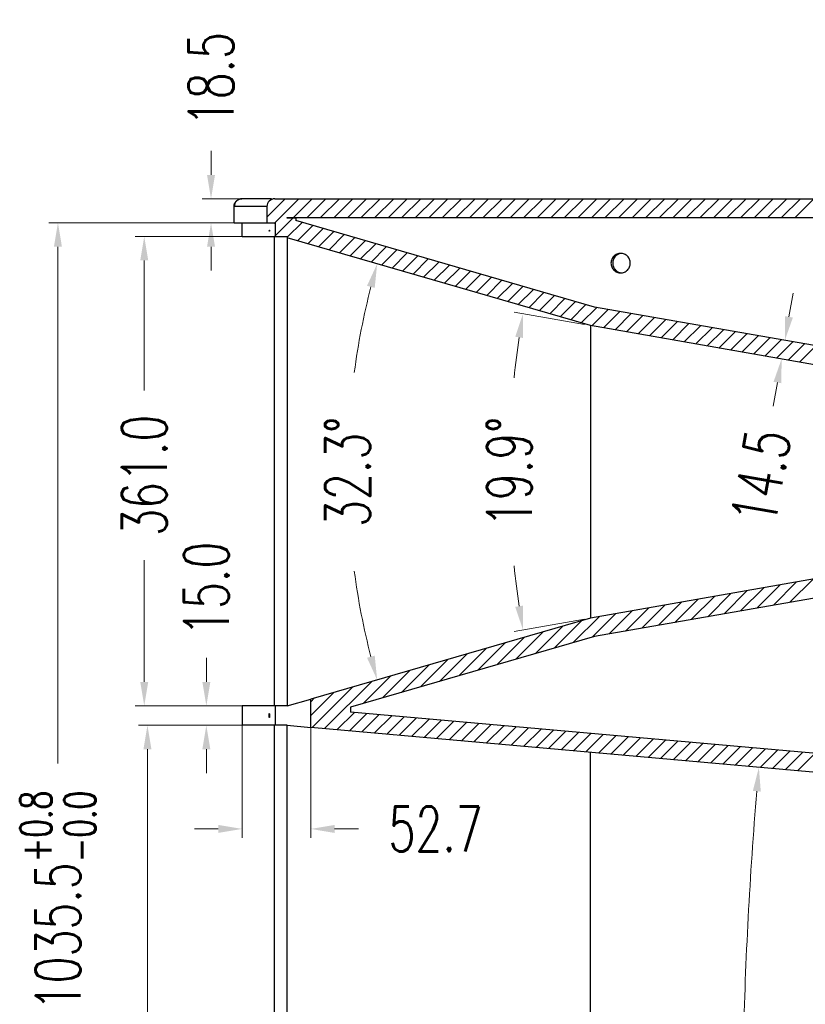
# Model space of a CAD drawing. Header units: inches. Extents: x 14363 to 22433, y -1689 to 5194.
# Tile 6 of 18: x 18457 to 19061, y 2562 to 3320. Entities that reach past the tile are written whole.
import ezdxf

# ---------------------------------------------------------------- set-up
doc = ezdxf.new("R2010")
doc.units = ezdxf.units.IN
doc.header["$LTSCALE"] = 23
doc.header["$MEASUREMENT"] = 0
doc.header["$PDMODE"] = 3
doc.header["$PDSIZE"] = 0.3125
doc.layers.get('0').update_dxf_attribs({"linetype": 'CONTINUOUS'})
doc.layers.get('Defpoints').update_dxf_attribs({"linetype": 'CONTINUOUS'})
for name, color, linetype in [('3_ALL_AXES', 7, 'CONTINUOUS'), ('5标注', 1, 'CONTINUOUS'), ('6_ALL_SURFS', 7, 'CONTINUOUS'), ('7_ALL_FEATURES', 7, 'CONTINUOUS')]:
    doc.layers.add(name, color=color, linetype=linetype)
doc.styles.add('TXT', font='txt.shx', dxfattribs={"width": 0.7, "bigfont": 'INTECAD.SHX'})
doc.dimstyles.new('标准样式', dxfattribs={"dimscale": 23, "dimtxt": 1.5, "dimasz": 0.8, "dimexe": 0.3, "dimexo": 0.2, "dimgap": 1, "dimtad": 0, "dimdec": 1, "dimzin": 1, "dimdsep": 46, "dimtxsty": 'TXT', "dimcen": 0.09, "dimclrd": 5, "dimclre": 252, "dimadec": 1, "dimazin": 0, "dimtfac": 1, "dimtdec": 1, "dimtofl": 0, "dimtmove": 0, "dimatfit": 3, "dimfxl": 0, "dimtzin": 0, "dimlwd": 13, "dimlwe": 13, "dimarcsym": 0})

# ---------------------------------------------------------------- blocks, each defined once
blk = doc.blocks.new('*D124')
at = {"layer": '5标注', "color": 5, "lineweight": 13}
for p, q in [((18604.5, 3200.34), (18604.5, 3218.74)), ((18604.5, 3145.04), (18604.5, 3126.64))]:
    blk.add_line(p, q, dxfattribs=at)
at = {"layer": '5标注', "color": 252, "lineweight": 13}
for p, q in [((18633.09, 3181.94), (18597.6, 3181.94)), ((18633.09, 3163.44), (18597.6, 3163.44))]:
    blk.add_line(p, q, dxfattribs=at)
at = {"layer": '5标注', "color": 5}
for points in [[(18601.43, 3200.34), (18607.56, 3200.34), (18604.5, 3181.94)], [(18601.43, 3145.04), (18607.56, 3145.04), (18604.5, 3163.44)]]:
    blk.add_solid(points, dxfattribs=at)
at = {"layer": 'Defpoints', "color": 0}
for p in [(18604.5, 3181.94), (18637.69, 3181.94), (18637.69, 3163.44)]:
    blk.add_point(p, dxfattribs=at)
at = {"layer": '5标注', "color": 0, "insert": (18604.5, 3273.94), "char_height": 34.5, "attachment_point": 5, "rotation": 90, "style": 'TXT'}
blk.add_mtext('18.5', dxfattribs=at)
blk = doc.blocks.new('*D140')
at = {"layer": '5标注', "color": 5, "lineweight": 13}
for p, q in [((19048.88, 3091.11), (19052.05, 3109.24)), ((19040.04, 3040.58), (19036.86, 3022.46))]:
    blk.add_line(p, q, dxfattribs=at)
at = {"layer": '5标注', "color": 252, "lineweight": 13}
for p, q in [((19042.05, 3073.63), (19052.5, 3071.8)), ((19039.55, 3059.35), (19050, 3057.52))]:
    blk.add_line(p, q, dxfattribs=at)
at = {"layer": '5标注', "color": 5}
for points in [[(19045.86, 3091.64), (19051.9, 3090.58), (19045.71, 3072.99)], [(19037.02, 3041.11), (19043.06, 3040.05), (19043.21, 3058.71)]]:
    blk.add_solid(points, dxfattribs=at)
at = {"layer": 'Defpoints', "color": 0}
for p in [(19037.52, 3074.42), (19035.02, 3060.14), (19043.21, 3058.71)]:
    blk.add_point(p, dxfattribs=at)
at = {"layer": '5标注', "color": 0, "insert": (19027.35, 2968.08), "char_height": 34.5, "attachment_point": 5, "rotation": 80.07375, "style": 'TXT'}
blk.add_mtext('14.5', dxfattribs=at)
blk = doc.blocks.new('*D156')
at = {"layer": '5标注', "color": 252, "lineweight": 13}
for p, q in [((18628.46, 2779.84), (18628.46, 2690.36)), ((18681.16, 2779.84), (18681.16, 2690.36))]:
    blk.add_line(p, q, dxfattribs=at)
at = {"layer": '5标注', "color": 5, "lineweight": 13}
for p, q in [((18610.06, 2697.26), (18591.66, 2697.26)), ((18699.56, 2697.26), (18717.96, 2697.26))]:
    blk.add_line(p, q, dxfattribs=at)
at = {"layer": '5标注', "color": 5}
for points in [[(18610.06, 2700.32), (18610.06, 2694.19), (18628.46, 2697.26)], [(18699.56, 2700.32), (18699.56, 2694.19), (18681.16, 2697.26)]]:
    blk.add_solid(points, dxfattribs=at)
at = {"layer": 'Defpoints', "color": 0}
for p in [(18628.46, 2784.44), (18681.16, 2784.44), (18681.16, 2697.26)]:
    blk.add_point(p, dxfattribs=at)
at = {"layer": '5标注', "color": 0, "insert": (18777.19, 2697.26), "char_height": 34.5, "attachment_point": 5, "style": 'TXT'}
blk.add_mtext('52.7', dxfattribs=at)
blk = doc.blocks.new('*D121')
at = {"layer": '5标注', "color": 5, "lineweight": 13}
for p, q in [((18600.89, 2810.34), (18600.89, 2828.74)), ((18600.89, 2758.54), (18600.89, 2740.14))]:
    blk.add_line(p, q, dxfattribs=at)
at = {"layer": '5标注', "color": 252, "lineweight": 13}
for p, q in [((18596.29, 2791.94), (18593.99, 2791.94)), ((18596.29, 2776.94), (18593.99, 2776.94))]:
    blk.add_line(p, q, dxfattribs=at)
at = {"layer": '5标注', "color": 5}
for points in [[(18597.83, 2810.34), (18603.96, 2810.34), (18600.89, 2791.94)], [(18597.83, 2758.54), (18603.96, 2758.54), (18600.89, 2776.94)]]:
    blk.add_solid(points, dxfattribs=at)
at = {"layer": 'Defpoints', "color": 0}
for p in [(18600.89, 2791.94), (18600.89, 2791.94), (18600.89, 2776.94)]:
    blk.add_point(p, dxfattribs=at)
at = {"layer": '5标注', "color": 0, "insert": (18600.89, 2881.93), "char_height": 34.5, "attachment_point": 5, "rotation": 90, "style": 'TXT'}
blk.add_mtext('15.0', dxfattribs=at)
blk = doc.blocks.new('*D155')
at = {"layer": '5标注', "color": 252, "lineweight": 13}
for p, q in [((18629.2, 3152.94), (18546.25, 3152.94)), ((18632.86, 2791.94), (18546.25, 2791.94))]:
    blk.add_line(p, q, dxfattribs=at)
at = {"layer": '5标注', "color": 5, "lineweight": 13}
for p, q in [((18553.15, 3134.54), (18553.15, 3034.52)), ((18553.15, 2810.34), (18553.15, 2904))]:
    blk.add_line(p, q, dxfattribs=at)
at = {"layer": '5标注', "color": 5}
for points in [[(18550.09, 3134.54), (18556.22, 3134.54), (18553.15, 3152.94)], [(18550.09, 2810.34), (18556.22, 2810.34), (18553.15, 2791.94)]]:
    blk.add_solid(points, dxfattribs=at)
at = {"layer": 'Defpoints', "color": 0}
for p in [(18553.15, 3152.94), (18633.8, 3152.94), (18637.46, 2791.94)]:
    blk.add_point(p, dxfattribs=at)
at = {"layer": '5标注', "color": 0, "insert": (18553.15, 2969.26), "char_height": 34.5, "attachment_point": 5, "rotation": 90, "style": 'TXT'}
blk.add_mtext('361.0', dxfattribs=at)
blk = doc.blocks.new('*D206')
at = {"layer": '5标注', "color": 5, "lineweight": 13}
for start, end in [(175.22639, 178.6849), (181.18631, 184.77361)]:
    blk.add_arc((22234.65, 2458.14), 3221.65, start, end, dxfattribs=at)
at = {"layer": '5标注', "color": 5}
for points in [[(19021.12, 2726.5), (19027.23, 2725.98), (19025.76, 2744.57)], [(19027.23, 2190.3), (19021.12, 2189.77), (19025.76, 2171.7)]]:
    blk.add_solid(points, dxfattribs=at)
at = {"layer": 'Defpoints', "color": 0}
for p in [(18681.16, 2775.33), (19436.16, 2707.94), (19014.42, 2362.55), (19436.16, 2208.34), (18663.16, 2139.34)]:
    blk.add_point(p, dxfattribs=at)
at = {"layer": '5标注', "color": 0, "insert": (19013, 2461.76), "char_height": 34.5, "attachment_point": 5, "rotation": 89.9356, "style": 'TXT'}
blk.add_mtext('10.2°', dxfattribs=at)
blk = doc.blocks.new('*D205')
at = {"layer": '5标注', "color": 5, "lineweight": 13}
for start, end in [(165.67738, 172.36837), (187.63163, 194.32262)]:
    blk.add_arc((19284.5, 2971.94), 574.96, start, end, dxfattribs=at)
at = {"layer": '5标注', "color": 5}
for points in [[(18724.45, 3114.98), (18730.36, 3113.37), (18732.24, 3131.93)], [(18730.36, 2830.51), (18724.45, 2828.9), (18732.24, 2811.95)]]:
    blk.add_solid(points, dxfattribs=at)
at = {"layer": 'Defpoints', "color": 0}
for p in [(18663.16, 3151.94), (18896.16, 3084.44), (18712.07, 3025.9), (18896.16, 2859.44), (18681.16, 2797.15)]:
    blk.add_point(p, dxfattribs=at)
at = {"layer": '5标注', "color": 0, "insert": (18709.53, 2971.94), "char_height": 34.5, "attachment_point": 5, "rotation": 90, "style": 'TXT'}
blk.add_mtext('32.3°', dxfattribs=at)
blk = doc.blocks.new('*D204')
at = {"layer": '5标注', "color": 252, "lineweight": 13}
for p, q in [((18891.63, 3085.23), (18837.57, 3094.69)), ((18891.63, 2858.65), (18837.57, 2849.19))]:
    blk.add_line(p, q, dxfattribs=at)
at = {"layer": '5标注', "color": 5, "lineweight": 13}
for start, end in [(171.56874, 174.11289), (185.88711, 188.43126)]:
    blk.add_arc((19539.02, 2971.94), 705.21, start, end, dxfattribs=at)
at = {"layer": '5标注', "color": 5}
for points in [[(18838.41, 3075.83), (18844.46, 3074.85), (18844.37, 3093.5)], [(18844.46, 2869.03), (18838.41, 2868.05), (18844.37, 2850.37)]]:
    blk.add_solid(points, dxfattribs=at)
at = {"layer": 'Defpoints', "color": 0}
for p in [(18896.16, 3084.44), (18834.99, 3012.64), (19436.16, 2989.94), (19436.16, 2953.94), (18896.16, 2859.44)]:
    blk.add_point(p, dxfattribs=at)
at = {"layer": '5标注', "color": 0, "insert": (18833.82, 2971.94), "char_height": 34.5, "attachment_point": 5, "rotation": 90, "style": 'TXT'}
blk.add_mtext('19.9°', dxfattribs=at)
blk = doc.blocks.new('*D191')
at = {"layer": '5标注', "color": 252, "lineweight": 13}
for p, q in [((18629.54, 2776.94), (18548.72, 2776.94)), ((18634.59, 2138.44), (18548.72, 2138.44))]:
    blk.add_line(p, q, dxfattribs=at)
at = {"layer": '5标注', "color": 5, "lineweight": 13}
for p, q in [((18555.62, 2758.54), (18555.62, 2521.21)), ((18555.62, 2156.84), (18555.62, 2378.61))]:
    blk.add_line(p, q, dxfattribs=at)
at = {"layer": '5标注', "color": 5}
for points in [[(18552.55, 2758.54), (18558.68, 2758.54), (18555.62, 2776.94)], [(18552.55, 2156.84), (18558.68, 2156.84), (18555.62, 2138.44)]]:
    blk.add_solid(points, dxfattribs=at)
at = {"layer": 'Defpoints', "color": 0}
for p in [(18634.14, 2776.94), (18555.62, 2138.44), (18639.19, 2138.44)]:
    blk.add_point(p, dxfattribs=at)
at = {"layer": '5标注', "color": 0, "insert": (18555.62, 2449.91), "char_height": 34.5, "attachment_point": 5, "rotation": 90, "style": 'TXT'}
blk.add_mtext('638.5', dxfattribs=at)
blk = doc.blocks.new('*D190')
at = {"layer": '5标注', "color": 252, "lineweight": 13}
for p, q in [((18620.31, 3163.44), (18479.88, 3163.44)), ((18625.77, 2127.94), (18479.88, 2127.94))]:
    blk.add_line(p, q, dxfattribs=at)
at = {"layer": '5标注', "color": 5, "lineweight": 13}
for p, q in [((18486.78, 3145.04), (18486.78, 2747.51)), ((18486.78, 2146.34), (18486.78, 2536.89))]:
    blk.add_line(p, q, dxfattribs=at)
at = {"layer": '5标注', "color": 5}
for points in [[(18483.71, 3145.04), (18489.84, 3145.04), (18486.78, 3163.44)], [(18483.71, 2146.34), (18489.84, 2146.34), (18486.78, 2127.94)]]:
    blk.add_solid(points, dxfattribs=at)
at = {"layer": 'Defpoints', "color": 0}
for p in [(18624.91, 3163.44), (18486.78, 2127.94), (18630.37, 2127.94)]:
    blk.add_point(p, dxfattribs=at)
at = {"layer": '5标注', "color": 0, "insert": (18486.78, 2642.2), "char_height": 34.5, "attachment_point": 5, "rotation": 90, "style": 'TXT'}
blk.add_mtext('\\A1;1035.5{\\H0.7x;\\S+0.8^ -0.0;}', dxfattribs=at)

msp = doc.modelspace()

# ---------------------------------------------------------------- linework, layer by layer
at = {"color": 7, "linetype": 'Continuous'}
for p, q in [((18650.91, 3181.94), (18628.17, 3181.94)), ((18653.46, 3181.94), (19529.16, 3181.94)), ((18653.46, 3181.94), (19529.16, 3181.94)), ((18653.46, 3181.94), (19529.16, 3181.94)), ((18622.17, 3163.44), (18622.17, 3175.94)), ((18647.46, 3175.94), (18622.41, 3175.94)), ((18647.46, 3175.94), (18647.46, 3163.44)), ((18647.46, 3175.94), (18647.46, 3163.44)), ((18647.46, 3175.94), (18647.46, 3163.44)), ((18663.16, 3167.44), (19520.66, 3167.44)), ((18663.16, 3166.94), (18663.16, 3167.44)), ((18663.16, 3167.44), (19520.66, 3167.44)), ((18663.16, 3166.94), (18663.16, 3167.44)), ((18663.16, 3167.44), (19520.66, 3167.44)), ((18663.16, 3166.94), (18663.16, 3167.44)), ((18669.66, 3166.94), (18663.16, 3166.94)), ((18669.66, 3166.94), (18663.16, 3166.94)), ((18669.66, 3166.94), (18663.16, 3166.94)), ((18669.66, 3166.94), (18669.66, 3165.15)), ((18669.66, 3166.94), (18669.66, 3165.15)), ((18669.66, 3166.94), (18669.66, 3165.15)), ((18622.41, 3163.44), (18652.96, 3163.44)), ((18647.46, 3163.44), (18652.96, 3163.44)), ((18647.46, 3163.44), (18653.76, 3163.44)), ((18653.76, 3163.44), (18653.76, 3152.94)), ((18653.76, 3163.44), (18653.76, 3152.94)), ((18653.76, 3163.44), (18653.76, 3152.94)), ((18899.44, 3098.58), (18669.66, 3165.15)), ((18899.44, 3098.58), (18669.66, 3165.15)), ((18899.44, 3098.58), (18669.66, 3165.15)), ((18628.46, 3152.94), (18663.16, 3152.94)), ((18652.96, 3152.94), (18663.16, 3152.94)), ((18652.96, 3152.94), (18663.16, 3152.94)), ((18653.38, 2791.94), (18653.38, 3152.94)), ((18663.16, 3152.94), (18663.16, 3151.94)), ((18663.16, 3152.94), (18663.16, 3151.94)), ((18663.16, 3152.94), (18663.16, 3151.94)), ((18896.16, 3084.44), (18663.16, 3151.94)), ((18896.16, 3084.44), (18663.16, 3151.94)), ((18896.16, 3084.44), (18663.16, 3151.94)), ((19421.66, 3007.2), (18899.44, 3098.58)), ((19421.66, 3007.2), (18899.44, 3098.58)), ((19421.66, 3007.2), (18899.44, 3098.58)), ((19436.16, 2989.94), (18896.16, 3084.44)), ((19436.16, 2989.94), (18896.16, 3084.44)), ((19436.16, 2989.94), (18896.16, 3084.44)), ((19436.16, 2953.94), (18896.16, 2859.44)), ((19436.16, 2953.94), (18896.16, 2859.44)), ((19436.16, 2953.94), (18896.16, 2859.44)), ((19421.66, 2936.68), (18899.44, 2845.29)), ((19421.66, 2936.68), (18899.44, 2845.29)), ((19421.66, 2936.68), (18899.44, 2845.29)), ((18896.16, 2859.44), (18681.16, 2797.15)), ((18896.16, 2859.44), (18681.16, 2797.15)), ((18896.16, 2859.44), (18681.16, 2797.15)), ((18899.44, 2845.29), (18711.79, 2790.93)), ((18899.44, 2845.29), (18711.79, 2790.93)), ((18899.44, 2845.29), (18711.79, 2790.93)), ((18681.16, 2775.33), (18681.16, 2797.15)), ((18681.16, 2775.33), (18681.16, 2797.15)), ((18681.16, 2775.33), (18681.16, 2797.15)), ((18711.79, 2790.93), (18711.79, 2787.15)), ((18711.79, 2790.93), (18711.79, 2787.15)), ((18711.79, 2790.93), (18711.79, 2787.15)), ((19421.66, 2723.79), (18711.79, 2787.15)), ((19421.66, 2723.79), (18711.79, 2787.15)), ((19421.66, 2723.79), (18711.79, 2787.15)), ((18653.18, 2138.44), (18653.18, 2776.94)), ((19436.16, 2707.94), (18681.16, 2775.33)), ((19436.16, 2707.94), (18681.16, 2775.33)), ((19436.16, 2707.94), (18681.16, 2775.33))]:
    msp.add_line(p, q, dxfattribs=at)
at = {"color": 2}
for p, q in [((18647.46, 3167.87), (18661.54, 3181.94)), ((18648.54, 3179.36), (18650.04, 3180.87)), ((18652.96, 3162.94), (18671.96, 3181.94)), ((18667.88, 3167.44), (18682.38, 3181.94)), ((18678.31, 3167.44), (18692.81, 3181.94)), ((18688.73, 3167.44), (18703.23, 3181.94)), ((18699.15, 3167.44), (18713.65, 3181.94)), ((18709.58, 3167.44), (18724.08, 3181.94)), ((18720, 3167.44), (18734.5, 3181.94)), ((18730.43, 3167.44), (18744.93, 3181.94)), ((18740.85, 3167.44), (18755.35, 3181.94)), ((18751.27, 3167.44), (18765.77, 3181.94)), ((18761.7, 3167.44), (18776.2, 3181.94)), ((18772.12, 3167.44), (18786.62, 3181.94)), ((18782.54, 3167.44), (18797.04, 3181.94)), ((18792.97, 3167.44), (18807.47, 3181.94)), ((18803.39, 3167.44), (18817.89, 3181.94)), ((18813.82, 3167.44), (18828.32, 3181.94)), ((18824.24, 3167.44), (18838.74, 3181.94)), ((18834.66, 3167.44), (18849.16, 3181.94)), ((18845.09, 3167.44), (18859.59, 3181.94)), ((18855.51, 3167.44), (18870.01, 3181.94)), ((18865.93, 3167.44), (18880.43, 3181.94)), ((18876.36, 3167.44), (18890.86, 3181.94)), ((18886.78, 3167.44), (18901.28, 3181.94)), ((18897.21, 3167.44), (18911.71, 3181.94)), ((18907.63, 3167.44), (18922.13, 3181.94)), ((18918.05, 3167.44), (18932.55, 3181.94)), ((18928.48, 3167.44), (18942.98, 3181.94)), ((18938.9, 3167.44), (18953.4, 3181.94)), ((18949.33, 3167.44), (18963.83, 3181.94)), ((18959.75, 3167.44), (18974.25, 3181.94)), ((18970.17, 3167.44), (18984.67, 3181.94)), ((18980.6, 3167.44), (18995.1, 3181.94)), ((18991.02, 3167.44), (19005.52, 3181.94)), ((19001.44, 3167.44), (19015.94, 3181.94)), ((19011.87, 3167.44), (19026.37, 3181.94)), ((19022.29, 3167.44), (19036.79, 3181.94)), ((19032.72, 3167.44), (19047.22, 3181.94)), ((19043.14, 3167.44), (19057.64, 3181.94)), ((19053.56, 3167.44), (19068.06, 3181.94)), ((18653.38, 3152.94), (18667.38, 3166.94)), ((18663.16, 3152.29), (18674.59, 3163.72)), ((18670.97, 3149.68), (18682.67, 3161.38)), ((18679.05, 3147.34), (18690.76, 3159.04)), ((18687.13, 3144.99), (18698.84, 3156.7)), ((18695.22, 3142.65), (18706.92, 3154.36)), ((18703.3, 3140.31), (18715, 3152.02)), ((18711.38, 3137.97), (18723.09, 3149.67)), ((18719.46, 3135.63), (18731.17, 3147.33)), ((18727.55, 3133.29), (18739.25, 3144.99)), ((18735.63, 3130.94), (18747.33, 3142.65)), ((18743.71, 3128.6), (18755.42, 3140.31)), ((18751.79, 3126.26), (18763.5, 3137.97)), ((18759.88, 3123.92), (18771.58, 3135.63)), ((18767.96, 3121.58), (18779.66, 3133.28)), ((18776.04, 3119.24), (18787.74, 3130.94)), ((18784.12, 3116.9), (18795.83, 3128.6)), ((18792.2, 3114.55), (18803.91, 3126.26)), ((18800.29, 3112.21), (18811.99, 3123.92)), ((18808.37, 3109.87), (18820.07, 3121.58)), ((18816.45, 3107.53), (18828.16, 3119.24)), ((18824.53, 3105.19), (18836.24, 3116.89)), ((18832.62, 3102.85), (18844.32, 3114.55)), ((18840.7, 3100.51), (18852.4, 3112.21)), ((18848.78, 3098.16), (18860.49, 3109.87)), ((18856.86, 3095.82), (18868.57, 3107.53)), ((18864.95, 3093.48), (18876.65, 3105.19)), ((18873.03, 3091.14), (18884.73, 3102.85)), ((18881.11, 3088.8), (18892.82, 3100.5)), ((18889.19, 3086.46), (18901.04, 3098.31)), ((18897.38, 3084.22), (18909.91, 3096.75)), ((18906.25, 3082.67), (18918.78, 3095.2)), ((18915.13, 3081.12), (18927.65, 3093.65)), ((18924, 3079.57), (18936.52, 3092.1)), ((18932.87, 3078.01), (18945.4, 3090.54)), ((18941.74, 3076.46), (18954.27, 3088.99)), ((18950.61, 3074.91), (18963.14, 3087.44)), ((18959.48, 3073.36), (18972.01, 3085.89)), ((18968.35, 3071.8), (18980.88, 3084.33)), ((18977.22, 3070.25), (18989.75, 3082.78)), ((18986.1, 3068.7), (18998.62, 3081.23)), ((18994.97, 3067.15), (19007.5, 3079.68)), ((19003.84, 3065.59), (19016.37, 3078.12)), ((19012.71, 3064.04), (19025.24, 3076.57)), ((19021.58, 3062.49), (19034.11, 3075.02)), ((19030.45, 3060.94), (19042.98, 3073.47)), ((19039.32, 3059.38), (19051.85, 3071.91)), ((19048.19, 3057.83), (19060.72, 3070.36)), ((19057.07, 3056.28), (19069.59, 3068.81)), ((19036.92, 2869.35), (19054.76, 2887.19)), ((19049.55, 2871.56), (19067.39, 2889.4)), ((18986.38, 2860.5), (19004.22, 2878.35)), ((18999.01, 2862.72), (19016.85, 2880.56)), ((19011.65, 2864.93), (19029.49, 2882.77)), ((19024.28, 2867.14), (19042.12, 2884.98)), ((18948.47, 2853.87), (18966.31, 2871.71)), ((18961.11, 2856.08), (18978.95, 2873.93)), ((18973.74, 2858.29), (18991.58, 2876.14)), ((18897.69, 2844.78), (18915.77, 2862.87)), ((18910.57, 2847.24), (18928.41, 2865.08)), ((18923.2, 2849.45), (18941.04, 2867.29)), ((18935.84, 2851.66), (18953.68, 2869.5)), ((18868.34, 2836.28), (18889.59, 2857.53)), ((18883.01, 2840.53), (18903.14, 2860.66)), ((18838.99, 2827.78), (18860.24, 2849.03)), ((18853.66, 2832.03), (18874.92, 2853.28)), ((18809.64, 2819.28), (18830.89, 2840.53)), ((18824.31, 2823.53), (18845.57, 2844.78)), ((18794.96, 2815.02), (18816.22, 2836.28)), ((18765.61, 2806.52), (18786.87, 2827.77)), ((18780.29, 2810.77), (18801.54, 2832.03)), ((18736.26, 2798.02), (18757.52, 2819.27)), ((18750.94, 2802.27), (18772.19, 2823.52)), ((18691.78, 2774.38), (18728.16, 2810.77)), ((18721.59, 2793.77), (18742.84, 2815.02)), ((18681.16, 2784.61), (18698.81, 2802.27)), ((18682.21, 2775.24), (18713.49, 2806.52)), ((18681.16, 2795.04), (18684.14, 2798.01)), ((18701.35, 2773.53), (18714.71, 2786.89)), ((18710.92, 2772.68), (18724.28, 2786.04)), ((18720.49, 2771.82), (18733.85, 2785.19)), ((18730.06, 2770.97), (18743.42, 2784.33)), ((18739.63, 2770.11), (18752.99, 2783.48)), ((18749.2, 2769.26), (18762.56, 2782.62)), ((18758.77, 2768.4), (18772.13, 2781.77)), ((18768.34, 2767.55), (18781.7, 2780.91)), ((18777.91, 2766.7), (18791.27, 2780.06)), ((18787.48, 2765.84), (18800.84, 2779.21)), ((18797.04, 2764.99), (18810.41, 2778.35)), ((18806.61, 2764.13), (18819.98, 2777.5)), ((18816.18, 2763.28), (18829.55, 2776.64)), ((18825.75, 2762.42), (18839.12, 2775.79)), ((18835.32, 2761.57), (18848.69, 2774.94)), ((18844.89, 2760.72), (18858.26, 2774.08)), ((18854.46, 2759.86), (18867.83, 2773.23)), ((18864.03, 2759.01), (18877.4, 2772.37)), ((18873.6, 2758.15), (18886.97, 2771.52)), ((18883.17, 2757.3), (18896.54, 2770.66)), ((18892.74, 2756.45), (18906.1, 2769.81)), ((18902.31, 2755.59), (18915.67, 2768.96)), ((18911.88, 2754.74), (18925.24, 2768.1)), ((18921.45, 2753.88), (18934.81, 2767.25)), ((18931.02, 2753.03), (18944.38, 2766.39)), ((18940.59, 2752.17), (18953.95, 2765.54)), ((18950.16, 2751.32), (18963.52, 2764.68)), ((18959.73, 2750.47), (18973.09, 2763.83)), ((18969.3, 2749.61), (18982.66, 2762.98)), ((18978.87, 2748.76), (18992.23, 2762.12)), ((18988.44, 2747.9), (19001.8, 2761.27)), ((18998.01, 2747.05), (19011.37, 2760.41)), ((19007.57, 2746.19), (19020.94, 2759.56)), ((19017.14, 2745.34), (19030.51, 2758.71)), ((19026.71, 2744.49), (19040.08, 2757.85)), ((19036.28, 2743.63), (19049.65, 2757)), ((19045.85, 2742.78), (19059.22, 2756.14)), ((19055.42, 2741.92), (19068.79, 2755.29))]:
    msp.add_line(p, q, dxfattribs=at)
at = {"color": 7, "linetype": 'Continuous'}
msp.add_arc((18653.46, 3175.94), 6, 90, 180, dxfattribs=at)
msp.add_arc((18653.46, 3175.94), 6, 90, 180, dxfattribs=at)
msp.add_arc((18653.46, 3175.94), 6, 90, 180, dxfattribs=at)
at = {"color": 7, "linetype": 'Continuous', "start_tangent": (0, 1), "end_tangent": (1, 0)}
msp.add_spline([(18622.17, 3175.94), (18622.63, 3178.23), (18623.93, 3180.18), (18625.88, 3181.48), (18628.17, 3181.94)], degree=3, dxfattribs=at)
at = {"layer": '3_ALL_AXES', "color": 7, "linetype": 'Continuous'}
for points, start_tangent, end_tangent in [([(18649.22, 3157.44), (18649.23, 3157.73), (18649.26, 3157.91), (18649.26, 3157.91)], (0, 1), (0.87019, -0.492715)), ([(18649.29, 3156.97), (18649.23, 3157.14), (18649.22, 3157.44)], (-0.870782, 0.491669), (0, 1)), ([(18649.26, 3157.91), (18649.33, 3157.74), (18649.34, 3157.44)], (0.87019, -0.492715), (0, -1)), ([(18649.34, 3157.44), (18649.33, 3157.15), (18649.3, 3156.97), (18649.29, 3156.97)], (0, -1), (-0.870782, 0.491669)), ([(18919.46, 3139.94), (18916.62, 3139.37), (18914.21, 3137.74), (18912.6, 3135.31), (18912.04, 3132.44), (18912.6, 3129.57), (18914.21, 3127.13), (18916.62, 3125.51), (18919.46, 3124.94)], (-1, 0), (1, 0)), ([(18915.5, 3137.74), (18913.89, 3135.31), (18913.33, 3132.44), (18913.89, 3129.57), (18915.5, 3127.13)], (-0.703246, -0.710946), (0.703246, -0.710946)), ([(18920.1, 3139.91), (18917.91, 3139.37), (18915.5, 3137.74)], (-0.995947, -0.089937), (-0.703246, -0.710946)), ([(18919.46, 3124.94), (18922.3, 3125.51), (18924.71, 3127.13), (18926.32, 3129.57), (18926.89, 3132.44), (18926.32, 3135.31), (18924.71, 3137.74), (18922.3, 3139.37), (18919.46, 3139.94)], (1, 0), (-1, 0)), ([(18915.5, 3127.13), (18917.91, 3125.51), (18920.1, 3124.97)], (0.703246, -0.710946), (0.995947, -0.089937)), ([(18649.1, 2784.44), (18649.12, 2785.18), (18649.19, 2785.73)], (0, 1), (0.240938, 0.970541)), ([(18649.28, 2782.94), (18649.19, 2783.14), (18649.12, 2783.69), (18649.1, 2784.44)], (-0.999447, 0.033238), (0, 1)), ([(18649.19, 2785.73), (18649.28, 2785.94)], (0.240938, 0.970541), (0.999199, -0.040019)), ([(18649.28, 2785.94), (18649.37, 2785.74), (18649.43, 2785.19), (18649.45, 2784.44)], (0.999199, -0.040019), (0, -1)), ([(18649.37, 2783.14), (18649.28, 2782.94)], (-0.237539, -0.971378), (-0.999447, 0.033238)), ([(18649.45, 2784.44), (18649.43, 2783.69), (18649.37, 2783.14)], (0, -1), (-0.237539, -0.971378))]:
    msp.add_spline(points, degree=3, dxfattribs=dict(at, start_tangent=start_tangent, end_tangent=end_tangent))
at = {"layer": '6_ALL_SURFS', "color": 7, "linetype": 'Continuous'}
for p, q in [((18896.16, 3084.44), (18896.16, 2859.44)), ((18896.16, 2160.14), (18896.16, 2756.14))]:
    msp.add_line(p, q, dxfattribs=at)
at = {"layer": '7_ALL_FEATURES', "color": 7, "linetype": 'Continuous'}
for p, q in [((18622.17, 3175.94), (18622.41, 3175.94)), ((18622.41, 3163.44), (18622.41, 3175.94)), ((18622.41, 3163.44), (18622.17, 3163.44)), ((18628.46, 3152.94), (18628.46, 3163.44)), ((18663.16, 3151.94), (18663.16, 2791.94)), ((18663.16, 2791.94), (18681.16, 2797.15)), ((18663.16, 2791.94), (18628.46, 2791.94)), ((18628.46, 2791.94), (18628.46, 2776.94)), ((18653.79, 2791.94), (18653.79, 2776.94)), ((18663.16, 2776.94), (18628.66, 2776.94)), ((18663.16, 2776.94), (18681.16, 2775.33)), ((18663.16, 2139.34), (18663.16, 2776.94))]:
    msp.add_line(p, q, dxfattribs=at)
at = {"layer": '7_ALL_FEATURES', "color": 7, "linetype": 'Continuous', "start_tangent": (-1, 0), "end_tangent": (0, -1)}
msp.add_spline([(18628.17, 3181.94), (18625.97, 3181.48), (18624.1, 3180.18), (18622.85, 3178.23), (18622.41, 3175.94)], degree=3, dxfattribs=at)

# ---------------------------------------------------------------- dimensions: what is measured, and where the dimension line sits
at = {"layer": '5标注'}
for base, p1, p2, picture, middle in [((18604.5, 3181.94), (18637.69, 3163.44), (18637.69, 3181.94), '*D124', (18604.5, 3273.94)), ((18600.89, 2791.94), (18600.89, 2776.94), (18600.89, 2791.94), '*D121', (18600.89, 2881.93))]:
    dim = msp.add_linear_dim(base=base, p1=p1, p2=p2, angle=90, dimstyle='标准样式', override={"dimscale": 23}, dxfattribs=at)
    dim.commit()
    dim.dimension.update_dxf_attribs({"geometry": picture, "text_midpoint": middle})
dim = msp.add_linear_dim(base=(18486.78, 2127.94), p1=(18624.91, 3163.44), p2=(18630.37, 2127.94), angle=90, text='\\A1;<>{\\H0.7x;\\S+0.8^ -0.0;}', dimstyle='标准样式', override={"dimscale": 23}, dxfattribs=at)
dim.commit()
dim.dimension.update_dxf_attribs({"geometry": '*D190', "text_midpoint": (18486.78, 2642.2), "dimtype": 160})
for base, p1, p2, picture, middle in [((18553.15, 3152.94), (18637.46, 2791.94), (18633.8, 3152.94), '*D155', (18553.15, 2969.26)), ((18555.62, 2138.44), (18634.14, 2776.94), (18639.19, 2138.44), '*D191', (18555.62, 2449.91))]:
    dim = msp.add_linear_dim(base=base, p1=p1, p2=p2, angle=90, dimstyle='标准样式', override={"dimscale": 23}, dxfattribs=at)
    dim.commit()
    dim.dimension.update_dxf_attribs({"geometry": picture, "text_midpoint": middle, "dimtype": 160})
for base, line1, line2, picture, middle in [((18712.07, 3025.9), ((18896.16, 2859.44), (18681.16, 2797.15)), ((18896.16, 3084.44), (18663.16, 3151.94)), '*D205', (18709.53, 2971.94)), ((18834.99, 3012.64), ((19436.16, 2953.94), (18896.16, 2859.44)), ((19436.16, 2989.94), (18896.16, 3084.44)), '*D204', (18833.82, 2971.94))]:
    dim = msp.add_angular_dim_2l(base=base, line1=line1, line2=line2, dimstyle='标准样式', override={"dimscale": 23}, dxfattribs=at)
    dim.commit()
    dim.dimension.update_dxf_attribs({"geometry": picture, "text_midpoint": middle})
dim = msp.add_aligned_dim(p1=(19037.52, 3074.42), p2=(19035.02, 3060.14), distance=8.31, dimstyle='标准样式', override={"dimscale": 23}, dxfattribs=at)
dim.commit()
dim.dimension.update_dxf_attribs({"geometry": '*D140', "text_midpoint": (19027.35, 2968.08)})
dim = msp.add_linear_dim(base=(18681.16, 2697.26), p1=(18628.46, 2784.44), p2=(18681.16, 2784.44), dimstyle='标准样式', override={"dimscale": 23}, dxfattribs=at)
dim.commit()
dim.dimension.update_dxf_attribs({"geometry": '*D156', "text_midpoint": (18777.19, 2697.26)})
dim = msp.add_angular_dim_2l(base=(19014.42, 2362.55), line1=((19436.16, 2208.34), (18663.16, 2139.34)), line2=((19436.16, 2707.94), (18681.16, 2775.33)), dimstyle='标准样式', override={"dimscale": 23}, dxfattribs=at)
dim.commit()
dim.dimension.update_dxf_attribs({"geometry": '*D206', "text_midpoint": (19013, 2461.76), "dimtype": 162})

doc.saveas('drawing.dxf')
